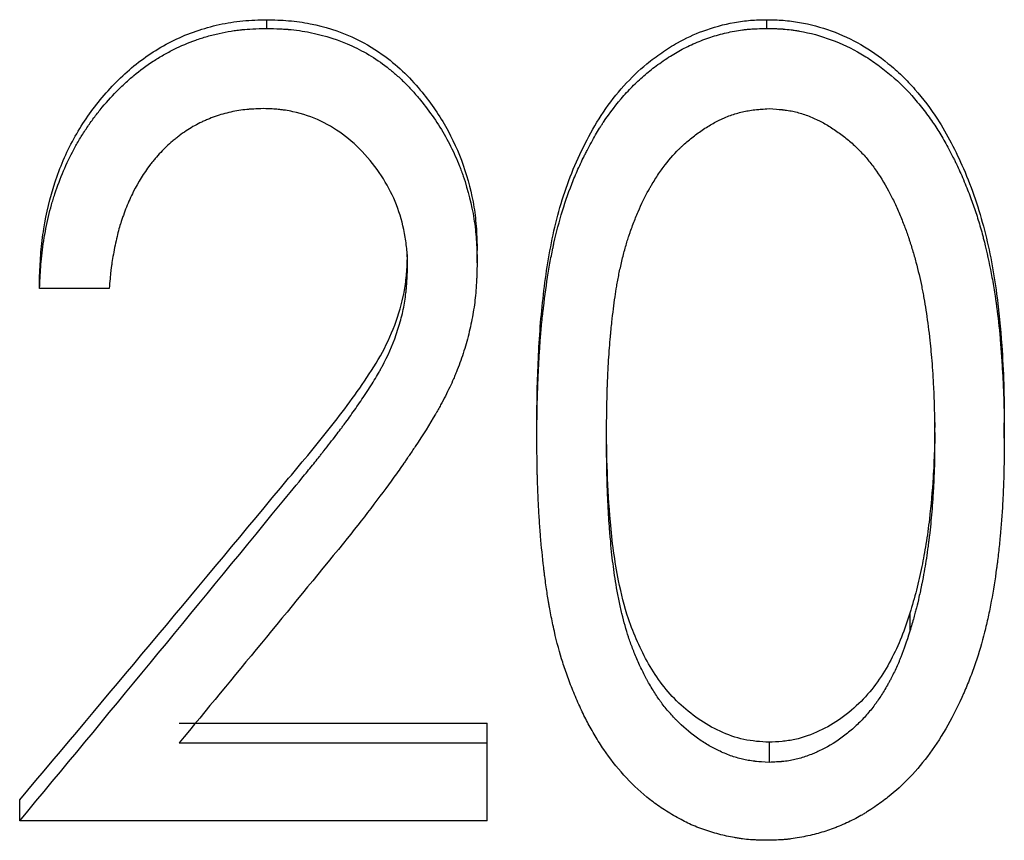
# Model space of a CAD drawing. Header units: millimetres. Extents: x 0 to 420, y 0 to 297.
# Tile 7 of 15: x 145.86 to 152.2, y 134.49 to 139.78. Entities that reach past the tile are written whole.
import ezdxf

# ---------------------------------------------------------------- set-up
doc = ezdxf.new("R2010")
doc.units = ezdxf.units.MM

msp = doc.modelspace()

# ---------------------------------------------------------------- linework, layer by layer
at = {"color": 7, "linetype": 'Continuous', "lineweight": 25}
for p, q in [((147.45, 139.7258), (147.45, 139.7819)), ((150.6732, 139.7258), (150.6732, 139.7819)), ((148.8062, 138.2159), (148.8062, 138.2955)), ((145.9857, 138.0492), (145.9857, 138.1314)), ((146.4344, 138.0492), (145.9857, 138.0492)), ((149.1908, 137.0863), (149.1908, 137.1836)), ((152.2036, 137.0863), (152.2036, 137.1836)), ((151.5946, 135.9578), (151.5946, 135.841)), ((146.8851, 135.2498), (148.8703, 135.2498)), ((148.8703, 135.1218), (148.8703, 135.2498)), ((146.8851, 135.1218), (148.8703, 135.1218)), ((148.8703, 134.6193), (148.8703, 135.1218)), ((150.6872, 135.126), (150.6872, 134.996)), ((145.8575, 134.6193), (145.8575, 134.7552)), ((148.8703, 134.6193), (145.8575, 134.6193))]:
    msp.add_line(p, q, dxfattribs=at)
for points, knots in [([(145.9857, 138.1314), (145.988, 138.1822), (145.9927, 138.2836), (146.0171, 138.4855), (146.0758, 138.7347), (146.1967, 139.0175), (146.3701, 139.2723), (146.5864, 139.4921), (146.8469, 139.6609), (147.0921, 139.745), (147.2956, 139.7781), (147.3985, 139.7806), (147.45, 139.7819)], [0, 0, 0, 0, 0.062579, 0.125147, 0.250162, 0.375855, 0.500134, 0.625111, 0.750013, 0.874889, 0.93743, 1, 1, 1, 1]), ([(147.45, 139.7819), (147.4971, 139.7807), (147.5912, 139.7784), (147.7775, 139.7512), (147.986, 139.6875), (148.1816, 139.5732), (148.3272, 139.4542), (148.4675, 139.3011), (148.6086, 139.1016), (148.7243, 138.8453), (148.7822, 138.6199), (148.8027, 138.4349), (148.805, 138.342), (148.8062, 138.2955)], [0, 0, 0, 0, 0.062559, 0.125092, 0.249972, 0.349781, 0.424889, 0.499982, 0.626558, 0.749906, 0.87489, 0.937437, 1, 1, 1, 1]), ([(149.1908, 137.1836), (149.1912, 137.2525), (149.192, 137.3902), (149.2, 137.5971), (149.2114, 137.804), (149.2391, 138.0792), (149.2912, 138.422), (149.3924, 138.7562), (149.5116, 139.008), (149.6167, 139.1911), (149.7462, 139.3564), (149.8755, 139.4822), (149.9949, 139.5706), (150.1133, 139.6459), (150.2686, 139.717), (150.4285, 139.7614), (150.5678, 139.7798), (150.6381, 139.7812), (150.6732, 139.7819)], [0, 0, 0, 0, 0.0625344, 0.1250675, 0.1876007, 0.2501308, 0.3751439, 0.5000663, 0.562578, 0.6250801, 0.6890172, 0.7500433, 0.7857184, 0.8216034, 0.8750371, 0.9374824, 0.9687369, 1, 1, 1, 1]), ([(150.6732, 139.7819), (150.7085, 139.7812), (150.7791, 139.7799), (150.9194, 139.7617), (151.0901, 139.7157), (151.2827, 139.6261), (151.4319, 139.522), (151.5459, 139.4221), (151.6556, 139.3046), (151.7648, 139.1611), (151.8642, 138.987), (151.9458, 138.8151), (152.0189, 138.6278), (152.0969, 138.3593), (152.1563, 138.0432), (152.1867, 137.7108), (152.2018, 137.4333), (152.203, 137.2669), (152.2036, 137.1836)], [0, 0, 0, 0, 0.031261, 0.062515, 0.124957, 0.187001, 0.249864, 0.285663, 0.32147, 0.392595, 0.445547, 0.499874, 0.562389, 0.624904, 0.749903, 0.849945, 0.924827, 1, 1, 1, 1]), ([(145.9857, 138.0492), (145.9872, 138.0835), (145.9888, 138.1136), (145.991, 138.1522), (145.9917, 138.164), (145.9928, 138.1801), (145.9932, 138.1852), (145.9937, 138.1924), (145.9939, 138.1948), (145.9942, 138.1993), (145.9943, 138.2005), (145.9966, 138.2289), (145.9992, 138.2544), (146.0053, 138.3056), (146.0086, 138.3303), (146.0213, 138.4117), (146.0315, 138.4639), (146.0493, 138.5393), (146.0557, 138.5639), (146.0658, 138.6001), (146.0693, 138.612), (146.0748, 138.6297), (146.0766, 138.6356), (146.0803, 138.6473), (146.082, 138.6524), (146.1181, 138.7619), (146.1588, 138.8575), (146.2178, 138.9676), (146.2302, 138.9895), (146.2568, 139.034), (146.2707, 139.0559), (146.2993, 139.0989), (146.3142, 139.1201), (146.3371, 139.1512), (146.3449, 139.1615), (146.3607, 139.1818), (146.3683, 139.1914), (146.4113, 139.244), (146.4465, 139.2835), (146.5008, 139.3387), (146.519, 139.3565), (146.5561, 139.3906), (146.574, 139.4064), (146.6332, 139.4556), (146.6745, 139.486), (146.7392, 139.5282), (146.7612, 139.5417), (146.7949, 139.561), (146.8063, 139.5673), (146.8293, 139.5796), (146.8414, 139.5859), (146.8971, 139.6138), (146.9436, 139.6334), (147.0164, 139.659), (147.0411, 139.6669), (147.0915, 139.6814), (147.1179, 139.6881), (147.169, 139.6996), (147.1945, 139.7046), (147.2326, 139.7107), (147.2453, 139.7125), (147.2643, 139.715), (147.2706, 139.7157), (147.2801, 139.7168), (147.2832, 139.7171), (147.2895, 139.7178), (147.2937, 139.7182), (147.3299, 139.7216), (147.3813, 139.7241), (147.45, 139.7258)], [0, 0, 0, 0, 0.03125, 0.03125, 0.046875, 0.046875, 0.054688, 0.054688, 0.058594, 0.058594, 0.0625, 0.0625, 0.09375, 0.09375, 0.125, 0.125, 0.1875, 0.1875, 0.21875, 0.21875, 0.234375, 0.234375, 0.242188, 0.242188, 0.25, 0.25, 0.375, 0.375, 0.40625, 0.40625, 0.4375, 0.4375, 0.46875, 0.46875, 0.484375, 0.484375, 0.5, 0.5, 0.5625, 0.5625, 0.59375, 0.59375, 0.625, 0.625, 0.6875, 0.6875, 0.71875, 0.71875, 0.734375, 0.734375, 0.75, 0.75, 0.8125, 0.8125, 0.84375, 0.84375, 0.875, 0.875, 0.90625, 0.90625, 0.921875, 0.921875, 0.929688, 0.929688, 0.933594, 0.933594, 0.9375, 0.9375, 1, 1, 1, 1]), ([(147.45, 139.7258), (147.4813, 139.725), (147.5087, 139.7241), (147.544, 139.7225), (147.5548, 139.7219), (147.5694, 139.721), (147.5741, 139.7207), (147.5807, 139.7202), (147.5828, 139.7201), (147.587, 139.7197), (147.5881, 139.7196), (147.6369, 139.7155), (147.6824, 139.709), (147.8271, 139.6795), (147.916, 139.6511), (148.0407, 139.5941), (148.0817, 139.572), (148.1624, 139.5219), (148.2024, 139.4936), (148.258, 139.4494), (148.276, 139.4342), (148.3023, 139.4108), (148.3109, 139.4028), (148.3279, 139.3867), (148.3354, 139.3794), (148.359, 139.3557), (148.3749, 139.3389), (148.3989, 139.3122), (148.4069, 139.3031), (148.4231, 139.2842), (148.4316, 139.2741), (148.5016, 139.189), (148.5558, 139.1101), (148.625, 138.9872), (148.6461, 138.9454), (148.6747, 138.8816), (148.6837, 138.8602), (148.6965, 138.8277), (148.7006, 138.8168), (148.7086, 138.7949), (148.7123, 138.7845), (148.7479, 138.6802), (148.7707, 138.5896), (148.7887, 138.4753), (148.7918, 138.4521), (148.7957, 138.4169), (148.7969, 138.4051), (148.7985, 138.3873), (148.799, 138.3813), (148.7997, 138.3724), (148.7999, 138.3694), (148.8003, 138.3634), (148.8006, 138.3593), (148.8028, 138.326), (148.8046, 138.2788), (148.8062, 138.2159)], [0, 0, 0, 0, 0.03125, 0.03125, 0.046875, 0.046875, 0.054688, 0.054688, 0.058594, 0.058594, 0.0625, 0.0625, 0.125, 0.125, 0.25, 0.25, 0.3125, 0.3125, 0.375, 0.375, 0.40625, 0.40625, 0.421875, 0.421875, 0.4375, 0.4375, 0.46875, 0.46875, 0.484375, 0.484375, 0.5, 0.5, 0.625, 0.625, 0.6875, 0.6875, 0.71875, 0.71875, 0.734375, 0.734375, 0.75, 0.75, 0.875, 0.875, 0.90625, 0.90625, 0.921875, 0.921875, 0.929688, 0.929688, 0.933594, 0.933594, 0.9375, 0.9375, 1, 1, 1, 1]), ([(149.1908, 137.0863), (149.1911, 137.1329), (149.1914, 137.1737), (149.192, 137.2262), (149.1922, 137.2423), (149.1925, 137.2642), (149.1926, 137.2711), (149.1928, 137.2809), (149.1929, 137.2841), (149.193, 137.2903), (149.193, 137.2922), (149.1938, 137.3285), (149.1947, 137.3621), (149.1966, 137.4146), (149.1973, 137.4325), (149.1984, 137.4598), (149.1988, 137.469), (149.1996, 137.4875), (149.2, 137.4962), (149.2025, 137.5472), (149.2045, 137.5851), (149.2076, 137.6376), (149.2086, 137.6544), (149.2102, 137.6785), (149.2108, 137.6864), (149.2118, 137.7017), (149.2123, 137.7082), (149.2154, 137.7497), (149.2183, 137.7838), (149.2234, 137.8362), (149.2253, 137.8539), (149.2281, 137.8808), (149.2291, 137.8898), (149.2312, 137.9079), (149.2322, 137.9164), (149.2426, 138.0049), (149.2528, 138.0789), (149.2698, 138.1831), (149.2757, 138.2166), (149.2849, 138.2652), (149.288, 138.2811), (149.2928, 138.3046), (149.2945, 138.3123), (149.2969, 138.3238), (149.2977, 138.3276), (149.2994, 138.3352), (149.3001, 138.3383), (149.3326, 138.485), (149.374, 138.6198), (149.4381, 138.7781), (149.4519, 138.8099), (149.4741, 138.8579), (149.4818, 138.874), (149.4936, 138.8981), (149.4976, 138.9062), (149.5037, 138.9183), (149.5057, 138.9223), (149.5099, 138.9304), (149.5117, 138.9339), (149.533, 138.975), (149.5513, 139.0086), (149.5778, 139.0543), (149.5865, 139.0688), (149.5993, 139.0894), (149.6035, 139.0961), (149.6097, 139.1058), (149.6118, 139.109), (149.6159, 139.1153), (149.6175, 139.1176), (149.6614, 139.1832), (149.7054, 139.2403), (149.7753, 139.3192), (149.7992, 139.3444), (149.8361, 139.3804), (149.8486, 139.3921), (149.8739, 139.415), (149.8872, 139.4266), (149.9244, 139.4578), (149.952, 139.479), (150.0129, 139.5224), (150.0443, 139.5431), (150.0875, 139.5692), (150.1016, 139.5773), (150.132, 139.5938), (150.1475, 139.6018), (150.1947, 139.6247), (150.2275, 139.6388), (150.2943, 139.6642), (150.3279, 139.6752), (150.3786, 139.6894), (150.3955, 139.6937), (150.4295, 139.7015), (150.4457, 139.7048), (150.4815, 139.7113), (150.4992, 139.7141), (150.5252, 139.7175), (150.5339, 139.7185), (150.5467, 139.7198), (150.551, 139.7203), (150.5574, 139.7208), (150.5595, 139.721), (150.5637, 139.7214), (150.5665, 139.7216), (150.5912, 139.7235), (150.6263, 139.7249), (150.6732, 139.7258)], [0, 0, 0, 0, 0.03125, 0.03125, 0.046875, 0.046875, 0.054688, 0.054688, 0.058594, 0.058594, 0.0625, 0.0625, 0.09375, 0.09375, 0.109375, 0.109375, 0.117188, 0.117188, 0.125, 0.125, 0.15625, 0.15625, 0.171875, 0.171875, 0.179688, 0.179688, 0.1875, 0.1875, 0.21875, 0.21875, 0.234375, 0.234375, 0.242188, 0.242188, 0.25, 0.25, 0.3125, 0.3125, 0.34375, 0.34375, 0.359375, 0.359375, 0.367188, 0.367188, 0.371094, 0.371094, 0.375, 0.375, 0.5, 0.5, 0.53125, 0.53125, 0.546875, 0.546875, 0.554688, 0.554688, 0.558594, 0.558594, 0.5625, 0.5625, 0.59375, 0.59375, 0.609375, 0.609375, 0.617188, 0.617188, 0.621094, 0.621094, 0.625, 0.625, 0.6875, 0.6875, 0.71875, 0.71875, 0.734375, 0.734375, 0.75, 0.75, 0.78125, 0.78125, 0.8125, 0.8125, 0.828125, 0.828125, 0.84375, 0.84375, 0.875, 0.875, 0.90625, 0.90625, 0.921875, 0.921875, 0.9375, 0.9375, 0.953125, 0.953125, 0.960938, 0.960938, 0.964844, 0.964844, 0.966797, 0.966797, 0.96875, 0.96875, 1, 1, 1, 1]), ([(150.6732, 139.7258), (150.6967, 139.7254), (150.7172, 139.7248), (150.7437, 139.7238), (150.7518, 139.7235), (150.7628, 139.7229), (150.7663, 139.7227), (150.7713, 139.7224), (150.7729, 139.7223), (150.776, 139.722), (150.7769, 139.722), (150.7957, 139.7206), (150.8128, 139.7188), (150.839, 139.7155), (150.8479, 139.7142), (150.8658, 139.7115), (150.8756, 139.7099), (150.952, 139.6965), (151.0202, 139.6778), (151.1565, 139.6275), (151.2194, 139.5976), (151.3085, 139.5452), (151.3379, 139.5263), (151.3817, 139.4956), (151.3962, 139.4851), (151.4251, 139.4632), (151.4399, 139.4515), (151.5092, 139.3948), (151.5603, 139.3458), (151.6189, 139.2797), (151.6307, 139.2658), (151.655, 139.2365), (151.6667, 139.222), (151.7006, 139.1787), (151.7216, 139.1504), (151.7601, 139.0946), (151.777, 139.0681), (151.8113, 139.011), (151.8287, 138.9803), (151.8551, 138.931), (151.8639, 138.914), (151.8773, 138.8878), (151.8805, 138.8813), (151.888, 138.8662), (151.8917, 138.8585), (151.9103, 138.8196), (151.9251, 138.7864), (151.9549, 138.7161), (151.9687, 138.682), (151.9877, 138.6323), (151.9937, 138.616), (152.0052, 138.5839), (152.0105, 138.5686), (152.0267, 138.5203), (152.037, 138.4872), (152.0518, 138.4361), (152.0567, 138.4189), (152.0637, 138.3927), (152.0661, 138.3839), (152.0707, 138.3662), (152.0732, 138.3564), (152.0915, 138.2833), (152.1062, 138.216), (152.126, 138.1117), (152.1322, 138.0764), (152.1409, 138.0225), (152.1437, 138.0044), (152.1477, 137.9771), (152.149, 137.9679), (152.151, 137.9541), (152.1516, 137.9495), (152.1529, 137.9403), (152.1536, 137.935), (152.1628, 137.8673), (152.1703, 137.7994), (152.1798, 137.6915), (152.1827, 137.6545), (152.188, 137.5784), (152.1904, 137.5386), (152.1945, 137.4653), (152.1963, 137.4304), (152.1984, 137.3808), (152.199, 137.3648), (152.2001, 137.3336), (152.2004, 137.3228), (152.2022, 137.2538), (152.2031, 137.1796), (152.2036, 137.0863)], [0, 0, 0, 0, 0.015625, 0.015625, 0.023438, 0.023438, 0.027344, 0.027344, 0.029297, 0.029297, 0.03125, 0.03125, 0.046875, 0.046875, 0.054688, 0.054688, 0.0625, 0.0625, 0.125, 0.125, 0.1875, 0.1875, 0.21875, 0.21875, 0.234375, 0.234375, 0.25, 0.25, 0.3125, 0.3125, 0.328125, 0.328125, 0.34375, 0.34375, 0.375, 0.375, 0.40625, 0.40625, 0.4375, 0.4375, 0.453125, 0.453125, 0.460938, 0.460938, 0.46875, 0.46875, 0.5, 0.5, 0.53125, 0.53125, 0.546875, 0.546875, 0.5625, 0.5625, 0.59375, 0.59375, 0.609375, 0.609375, 0.617188, 0.617188, 0.625, 0.625, 0.6875, 0.6875, 0.71875, 0.71875, 0.734375, 0.734375, 0.742188, 0.742188, 0.746094, 0.746094, 0.75, 0.75, 0.8125, 0.8125, 0.84375, 0.84375, 0.875, 0.875, 0.90625, 0.90625, 0.921875, 0.921875, 0.9375, 0.9375, 1, 1, 1, 1]), ([(147.428, 139.2087), (147.4045, 139.2079), (147.384, 139.2071), (147.3576, 139.2057), (147.3495, 139.2052), (147.3385, 139.2045), (147.335, 139.2042), (147.33, 139.2038), (147.3284, 139.2037), (147.3253, 139.2034), (147.3245, 139.2033), (147.2873, 139.1997), (147.2514, 139.194), (147.1841, 139.1791), (147.1507, 139.1695), (147.1008, 139.1519), (147.0843, 139.1456), (147.0595, 139.1352), (147.0512, 139.1316), (147.0348, 139.1241), (147.0258, 139.1199), (146.9886, 139.1018), (146.959, 139.0848), (146.915, 139.0554), (146.9004, 139.045), (146.8786, 139.0284), (146.8713, 139.0228), (146.8568, 139.0111), (146.8489, 139.0046), (146.8159, 138.9763), (146.7905, 138.9522), (146.7541, 138.9137), (146.7422, 138.9005), (146.7248, 138.88), (146.7191, 138.8731), (146.7078, 138.8591), (146.7017, 138.8513), (146.6568, 138.7928), (146.6211, 138.7353), (146.5737, 138.6408), (146.559, 138.6079), (146.5384, 138.5565), (146.5318, 138.539), (146.5223, 138.5123), (146.5192, 138.5033), (146.5146, 138.4897), (146.5131, 138.4851), (146.5109, 138.4782), (146.5101, 138.4759), (146.5087, 138.4713), (146.5078, 138.4685), (146.4984, 138.4387), (146.4899, 138.4067), (146.4734, 138.3347), (146.4651, 138.2926), (146.4556, 138.2379), (146.4528, 138.2207), (146.4492, 138.1962), (146.4481, 138.1882), (146.4461, 138.1728), (146.4455, 138.1676), (146.4417, 138.1334), (146.4382, 138.0962), (146.4344, 138.0492)], [0, 0, 0, 0, 0.03125, 0.03125, 0.046875, 0.046875, 0.054688, 0.054688, 0.058594, 0.058594, 0.0625, 0.0625, 0.125, 0.125, 0.1875, 0.1875, 0.21875, 0.21875, 0.234375, 0.234375, 0.25, 0.25, 0.3125, 0.3125, 0.34375, 0.34375, 0.359375, 0.359375, 0.375, 0.375, 0.4375, 0.4375, 0.46875, 0.46875, 0.484375, 0.484375, 0.5, 0.5, 0.625, 0.625, 0.6875, 0.6875, 0.71875, 0.71875, 0.734375, 0.734375, 0.742188, 0.742188, 0.746094, 0.746094, 0.75, 0.75, 0.8125, 0.8125, 0.875, 0.875, 0.90625, 0.90625, 0.921875, 0.921875, 0.9375, 0.9375, 1, 1, 1, 1]), ([(148.3575, 138.1898), (148.357, 138.2111), (148.3566, 138.2297), (148.3557, 138.2536), (148.3554, 138.261), (148.3549, 138.2709), (148.3547, 138.2741), (148.3543, 138.2801), (148.3542, 138.2818), (148.3518, 138.3158), (148.3478, 138.3479), (148.3309, 138.4465), (148.315, 138.5082), (148.2526, 138.6826), (148.1872, 138.7924), (148.0111, 138.9965), (147.9108, 139.0746), (147.7428, 139.155), (147.6831, 139.1751), (147.6015, 139.1924), (147.5855, 139.1954), (147.5619, 139.1991), (147.5541, 139.2002), (147.5425, 139.2016), (147.5387, 139.2021), (147.5329, 139.2027), (147.531, 139.2029), (147.5272, 139.2033), (147.5247, 139.2036), (147.5024, 139.2057), (147.4705, 139.2074), (147.428, 139.2087)], [0, 0, 0, 0, 0.03125, 0.03125, 0.046875, 0.046875, 0.054688, 0.054688, 0.0625, 0.0625, 0.125, 0.125, 0.25, 0.25, 0.5, 0.5, 0.75, 0.75, 0.875, 0.875, 0.90625, 0.90625, 0.921875, 0.921875, 0.929688, 0.929688, 0.933594, 0.933594, 0.9375, 0.9375, 1, 1, 1, 1]), ([(149.6395, 137.0883), (149.6402, 137.2234), (149.642, 137.3321), (149.645, 137.4155), (149.6451, 137.418), (149.6453, 137.4218), (149.6453, 137.4237), (149.6455, 137.4294), (149.6457, 137.4332), (149.6461, 137.4445), (149.6464, 137.452), (149.6474, 137.4743), (149.648, 137.489), (149.6501, 137.5323), (149.6516, 137.5604), (149.6566, 137.6418), (149.6605, 137.6927), (149.6652, 137.7431), (149.6657, 137.7482), (149.6664, 137.7562), (149.6668, 137.7602), (149.668, 137.7721), (149.6687, 137.7799), (149.6711, 137.8032), (149.6727, 137.8184), (149.6775, 137.8629), (149.6808, 137.8913), (149.6909, 137.9725), (149.6979, 138.0213), (149.7063, 138.0701), (149.7075, 138.0775), (149.7099, 138.0905), (149.7111, 138.097), (149.7148, 138.1166), (149.7174, 138.1299), (149.7256, 138.17), (149.7317, 138.1972), (149.7416, 138.239), (149.7454, 138.2544), (149.7526, 138.2824), (149.7562, 138.296), (149.7672, 138.3355), (149.7747, 138.3601), (149.7832, 138.3858), (149.7846, 138.3901), (149.787, 138.3972), (149.7882, 138.4008), (149.7919, 138.4114), (149.7943, 138.4184), (149.8017, 138.4392), (149.8067, 138.4529), (149.8219, 138.4933), (149.8324, 138.5193), (149.8647, 138.5945), (149.8875, 138.641), (149.913, 138.6865), (149.9152, 138.6906), (149.919, 138.6972), (149.9209, 138.7005), (149.9266, 138.7104), (149.9304, 138.7168), (149.9419, 138.7361), (149.9497, 138.7486), (149.9731, 138.7852), (149.989, 138.8083), (150.0375, 138.8741), (150.071, 138.9129), (150.11, 138.951), (150.1153, 138.9562), (150.1252, 138.9654), (150.1301, 138.97), (150.1452, 138.9837), (150.1554, 138.9926), (150.1868, 139.0189), (150.2084, 139.0359), (150.2534, 139.0684), (150.2775, 139.0844), (150.3242, 139.1125), (150.3476, 139.1252), (150.3768, 139.1392), (150.3838, 139.1425), (150.3966, 139.1482), (150.403, 139.151), (150.4222, 139.159), (150.4351, 139.1639), (150.4736, 139.1773), (150.4993, 139.1846), (150.5379, 139.193), (150.55, 139.1952), (150.5769, 139.1993), (150.591, 139.2011), (150.6076, 139.2028), (150.608, 139.2028), (150.6104, 139.203), (150.6117, 139.2032), (150.6155, 139.2035), (150.6182, 139.2037), (150.6267, 139.2045), (150.6329, 139.205), (150.6533, 139.2065), (150.6691, 139.2075), (150.6872, 139.2087)], [0, 0, 0, 0, 0.125, 0.125, 0.126953, 0.126953, 0.128906, 0.128906, 0.132812, 0.132812, 0.140625, 0.140625, 0.15625, 0.15625, 0.1875, 0.1875, 0.25, 0.25, 0.253906, 0.253906, 0.257812, 0.257812, 0.265625, 0.265625, 0.28125, 0.28125, 0.3125, 0.3125, 0.375, 0.375, 0.382812, 0.382812, 0.390625, 0.390625, 0.40625, 0.40625, 0.4375, 0.4375, 0.453125, 0.453125, 0.46875, 0.46875, 0.5, 0.5, 0.503906, 0.503906, 0.507812, 0.507812, 0.515625, 0.515625, 0.53125, 0.53125, 0.5625, 0.5625, 0.625, 0.625, 0.628906, 0.628906, 0.632812, 0.632812, 0.640625, 0.640625, 0.65625, 0.65625, 0.6875, 0.6875, 0.75, 0.75, 0.757812, 0.757812, 0.765625, 0.765625, 0.78125, 0.78125, 0.8125, 0.8125, 0.84375, 0.84375, 0.875, 0.875, 0.882812, 0.882812, 0.890625, 0.890625, 0.90625, 0.90625, 0.9375, 0.9375, 0.953125, 0.953125, 0.96875, 0.96875, 0.970703, 0.970703, 0.972656, 0.972656, 0.976562, 0.976562, 0.984375, 0.984375, 1, 1, 1, 1]), ([(150.6872, 139.2087), (150.7235, 139.2064), (150.7506, 139.2043), (150.7697, 139.2024), (150.7722, 139.2021), (150.7759, 139.2017), (150.7777, 139.2015), (150.7831, 139.2008), (150.7867, 139.2004), (150.7972, 139.199), (150.8041, 139.198), (150.8242, 139.1949), (150.837, 139.1924), (150.8613, 139.187), (150.8747, 139.1835), (150.9003, 139.176), (150.9131, 139.1719), (150.9514, 139.1581), (150.977, 139.1472), (151.0089, 139.1315), (151.0142, 139.1288), (151.0258, 139.1227), (151.0317, 139.1196), (151.0491, 139.11), (151.0607, 139.1033), (151.0956, 139.082), (151.1188, 139.0665), (151.1652, 139.0328), (151.1859, 139.0164), (151.2274, 138.981), (151.2473, 138.9626), (151.2759, 138.9338), (151.2841, 138.9252), (151.3016, 138.9061), (151.3102, 138.8964), (151.3356, 138.8663), (151.352, 138.8453), (151.3999, 138.7791), (151.4298, 138.731), (151.4595, 138.6756), (151.4606, 138.6734), (151.4636, 138.6678), (151.465, 138.665), (151.4694, 138.6566), (151.4723, 138.6509), (151.4811, 138.6335), (151.4869, 138.6215), (151.5045, 138.5845), (151.5162, 138.5584), (151.5396, 138.5033), (151.5498, 138.478), (151.5693, 138.427), (151.5782, 138.4021), (151.5883, 138.3718), (151.5907, 138.3645), (151.595, 138.3513), (151.5972, 138.3446), (151.6035, 138.3247), (151.6076, 138.3115), (151.6195, 138.2718), (151.6271, 138.2454), (151.6483, 138.1665), (151.6607, 138.114), (151.6726, 138.0554), (151.6736, 138.0499), (151.676, 138.0378), (151.6772, 138.0317), (151.6807, 138.0132), (151.683, 138.0007), (151.6897, 137.9626), (151.6941, 137.9365), (151.7065, 137.8558), (151.7142, 137.7989), (151.7216, 137.7352), (151.7218, 137.7328), (151.7225, 137.7266), (151.7229, 137.7235), (151.7239, 137.7142), (151.7246, 137.708), (151.7266, 137.6891), (151.7279, 137.6763), (151.7317, 137.6376), (151.734, 137.6111), (151.7406, 137.5298), (151.7442, 137.4731), (151.7474, 137.4101), (151.7475, 137.4082), (151.7478, 137.4026), (151.7479, 137.3997), (151.7483, 137.3911), (151.7486, 137.3853), (151.7494, 137.3677), (151.7498, 137.3556), (151.7512, 137.3185), (151.7519, 137.2926), (151.7538, 137.2112), (151.7546, 137.1521), (151.7549, 137.0883)], [0, 0, 0, 0, 0.03125, 0.03125, 0.033203, 0.033203, 0.035156, 0.035156, 0.039062, 0.039062, 0.046875, 0.046875, 0.0625, 0.0625, 0.078125, 0.078125, 0.09375, 0.09375, 0.125, 0.125, 0.132812, 0.132812, 0.140625, 0.140625, 0.15625, 0.15625, 0.1875, 0.1875, 0.21875, 0.21875, 0.25, 0.25, 0.265625, 0.265625, 0.28125, 0.28125, 0.3125, 0.3125, 0.375, 0.375, 0.378906, 0.378906, 0.382812, 0.382812, 0.390625, 0.390625, 0.40625, 0.40625, 0.4375, 0.4375, 0.46875, 0.46875, 0.5, 0.5, 0.507812, 0.507812, 0.515625, 0.515625, 0.53125, 0.53125, 0.5625, 0.5625, 0.625, 0.625, 0.632812, 0.632812, 0.640625, 0.640625, 0.65625, 0.65625, 0.6875, 0.6875, 0.75, 0.75, 0.753906, 0.753906, 0.757812, 0.757812, 0.765625, 0.765625, 0.78125, 0.78125, 0.8125, 0.8125, 0.875, 0.875, 0.878906, 0.878906, 0.882812, 0.882812, 0.890625, 0.890625, 0.90625, 0.90625, 0.9375, 0.9375, 1, 1, 1, 1]), ([(147.5381, 136.7637), (147.6321, 136.8757), (147.7731, 137.0436), (147.9539, 137.2737), (148.0813, 137.4523), (148.2, 137.6372), (148.2895, 137.838), (148.3374, 138.015), (148.3533, 138.1603), (148.3561, 138.2333), (148.3575, 138.2698)], [0, 0, 0, 0, 0.250086, 0.375131, 0.500171, 0.625172, 0.750099, 0.874976, 0.937479, 1, 1, 1, 1]), ([(147.5381, 136.6597), (147.5956, 136.7286), (147.6476, 136.7917), (147.7175, 136.8776), (147.7394, 136.9047), (147.7703, 136.9433), (147.7803, 136.9557), (147.7947, 136.9739), (147.7994, 136.9799), (147.8064, 136.9887), (147.8087, 136.9916), (147.8121, 136.9959), (147.8132, 136.9974), (147.8155, 137.0002), (147.8159, 137.0008), (147.8464, 137.0396), (147.872, 137.0726), (147.9057, 137.1165), (147.9162, 137.1303), (147.9307, 137.1495), (147.9353, 137.1557), (147.942, 137.1647), (147.9442, 137.1676), (147.9484, 137.1733), (147.95, 137.1754), (147.973, 137.2066), (147.9938, 137.2355), (148.0256, 137.2809), (148.0363, 137.2963), (148.0579, 137.3279), (148.0685, 137.3434), (148.1027, 137.3944), (148.1237, 137.4272), (148.1526, 137.4746), (148.1617, 137.4901), (148.1748, 137.5128), (148.179, 137.5204), (148.1873, 137.5352), (148.1909, 137.542), (148.2291, 137.6133), (148.2586, 137.6805), (148.297, 137.7894), (148.308, 137.8254), (148.3264, 137.8971), (148.334, 137.9334), (148.3423, 137.9854), (148.3447, 138.0032), (148.3478, 138.0309), (148.3488, 138.0402), (148.3501, 138.0545), (148.3505, 138.0592), (148.3511, 138.0664), (148.3513, 138.0689), (148.3516, 138.0737), (148.3519, 138.077), (148.3537, 138.1032), (148.3556, 138.1403), (148.3575, 138.1898)], [0, 0, 0, 0, 0.125, 0.125, 0.1875, 0.1875, 0.21875, 0.21875, 0.234375, 0.234375, 0.242188, 0.242188, 0.246094, 0.246094, 0.25, 0.25, 0.3125, 0.3125, 0.34375, 0.34375, 0.359375, 0.359375, 0.367188, 0.367188, 0.375, 0.375, 0.4375, 0.4375, 0.46875, 0.46875, 0.5, 0.5, 0.5625, 0.5625, 0.59375, 0.59375, 0.609375, 0.609375, 0.625, 0.625, 0.75, 0.75, 0.8125, 0.8125, 0.875, 0.875, 0.90625, 0.90625, 0.921875, 0.921875, 0.929688, 0.929688, 0.933594, 0.933594, 0.9375, 0.9375, 1, 1, 1, 1]), ([(148.8062, 138.2159), (148.8053, 138.1873), (148.8045, 138.1624), (148.8033, 138.1303), (148.8029, 138.1205), (148.8023, 138.1071), (148.8021, 138.1029), (148.8018, 138.0969), (148.8017, 138.0949), (148.8015, 138.0912), (148.8015, 138.0904), (148.8001, 138.0646), (148.7985, 138.0424), (148.7947, 137.9998), (148.7927, 137.9803), (148.7847, 137.9185), (148.7779, 137.877), (148.7651, 137.8142), (148.7604, 137.7932), (148.7503, 137.7511), (148.7447, 137.7293), (148.7276, 137.6674), (148.7147, 137.6267), (148.6934, 137.5664), (148.686, 137.5464), (148.6742, 137.5167), (148.6703, 137.5068), (148.6621, 137.4871), (148.6576, 137.4764), (148.6382, 137.4317), (148.6207, 137.3949), (148.5915, 137.338), (148.5813, 137.3188), (148.5653, 137.2895), (148.5598, 137.2797), (148.5514, 137.2649), (148.5486, 137.2599), (148.5443, 137.2524), (148.5429, 137.2499), (148.54, 137.2449), (148.5383, 137.2419), (148.5002, 137.1764), (148.4565, 137.1067), (148.3936, 137.0118), (148.3806, 136.9925), (148.3639, 136.9678), (148.3605, 136.9628), (148.3537, 136.9529), (148.3512, 136.9493), (148.3438, 136.9385), (148.3388, 136.9312), (148.3133, 136.8946), (148.2919, 136.8643), (148.179, 136.7077), (148.0708, 136.5664), (147.9448, 136.4091)], [0, 0, 0, 0, 0.03125, 0.03125, 0.046875, 0.046875, 0.054688, 0.054688, 0.058594, 0.058594, 0.0625, 0.0625, 0.09375, 0.09375, 0.125, 0.125, 0.1875, 0.1875, 0.21875, 0.21875, 0.25, 0.25, 0.3125, 0.3125, 0.34375, 0.34375, 0.359375, 0.359375, 0.375, 0.375, 0.4375, 0.4375, 0.46875, 0.46875, 0.484375, 0.484375, 0.492188, 0.492188, 0.496094, 0.496094, 0.5, 0.5, 0.625, 0.625, 0.65625, 0.65625, 0.664062, 0.664062, 0.671875, 0.671875, 0.6875, 0.6875, 0.75, 0.75, 1, 1, 1, 1]), ([(150.6872, 135.126), (150.66, 135.1275), (150.6057, 135.1306), (150.4978, 135.1462), (150.318, 135.2102), (150.1386, 135.3361), (149.996, 135.4955), (149.9086, 135.6297), (149.8373, 135.7724), (149.7673, 135.95), (149.7191, 136.1465), (149.6835, 136.3559), (149.659, 136.589), (149.6423, 136.8653), (149.6404, 137.0788), (149.6395, 137.1856)], [0, 0, 0, 0, 0.031279, 0.06254, 0.12498, 0.249516, 0.312021, 0.374541, 0.43707, 0.499605, 0.599132, 0.674854, 0.749772, 0.874882, 1, 1, 1, 1]), ([(151.7549, 137.1856), (151.7547, 137.1253), (151.7542, 137.0076), (151.7437, 136.8003), (151.7265, 136.5994), (151.7006, 136.4078), (151.6719, 136.2553), (151.6394, 136.1062), (151.6096, 136.0072), (151.5946, 135.9578)], [0, 0, 0, 0, 0.144927, 0.283186, 0.499994, 0.631183, 0.749999, 0.875, 1, 1, 1, 1]), ([(150.6732, 134.4941), (150.6498, 134.4945), (150.6294, 134.4951), (150.6031, 134.4961), (150.5951, 134.4964), (150.5842, 134.497), (150.5807, 134.4972), (150.5758, 134.4975), (150.5742, 134.4976), (150.5711, 134.4978), (150.5702, 134.4979), (150.5513, 134.4993), (150.5342, 134.501), (150.5081, 134.5043), (150.4993, 134.5055), (150.4817, 134.5082), (150.4722, 134.5098), (150.4305, 134.5171), (150.397, 134.5245), (150.3294, 134.5425), (150.2965, 134.5527), (150.2259, 134.5777), (150.1926, 134.5914), (150.15, 134.6116), (150.1353, 134.6191), (150.1045, 134.6354), (150.0878, 134.6448), (150.0401, 134.6725), (150.0099, 134.6916), (149.967, 134.7212), (149.953, 134.7312), (149.9259, 134.7515), (149.9133, 134.7614), (149.847, 134.8156), (149.7972, 134.8631), (149.7042, 134.9665), (149.6611, 135.0226), (149.6026, 135.1083), (149.584, 135.1374), (149.5573, 135.1819), (149.5486, 135.1969), (149.5316, 135.2272), (149.5244, 135.2404), (149.5019, 135.2834), (149.487, 135.3136), (149.465, 135.3615), (149.4576, 135.3778), (149.4431, 135.4114), (149.4356, 135.4292), (149.4148, 135.48), (149.4019, 135.5132), (149.378, 135.5782), (149.3668, 135.611), (149.338, 135.7011), (149.3199, 135.769), (149.2953, 135.878), (149.2879, 135.9131), (149.2779, 135.9642), (149.2747, 135.9809), (149.2702, 136.0055), (149.2688, 136.0136), (149.266, 136.0298), (149.2645, 136.0385), (149.2585, 136.0746), (149.2538, 136.1062), (149.2467, 136.1577), (149.2443, 136.1756), (149.2407, 136.2035), (149.2395, 136.2129), (149.2378, 136.2274), (149.2372, 136.2322), (149.236, 136.242), (149.2353, 136.2479), (149.227, 136.3179), (149.2203, 136.3854), (149.2117, 136.4894), (149.2091, 136.5245), (149.2044, 136.5956), (149.2023, 136.6326), (149.1988, 136.7032), (149.1973, 136.7383), (149.1955, 136.7905), (149.1949, 136.8079), (149.1942, 136.8338), (149.194, 136.8425), (149.1936, 136.8554), (149.1935, 136.8597), (149.1934, 136.8662), (149.1933, 136.8683), (149.1933, 136.8726), (149.1932, 136.8754), (149.1922, 136.9234), (149.1914, 136.9931), (149.1908, 137.0863)], [0, 0, 0, 0, 0.015625, 0.015625, 0.023438, 0.023438, 0.027344, 0.027344, 0.029297, 0.029297, 0.03125, 0.03125, 0.046875, 0.046875, 0.054688, 0.054688, 0.0625, 0.0625, 0.09375, 0.09375, 0.125, 0.125, 0.15625, 0.15625, 0.171875, 0.171875, 0.1875, 0.1875, 0.21875, 0.21875, 0.234375, 0.234375, 0.25, 0.25, 0.3125, 0.3125, 0.375, 0.375, 0.40625, 0.40625, 0.421875, 0.421875, 0.4375, 0.4375, 0.46875, 0.46875, 0.484375, 0.484375, 0.5, 0.5, 0.53125, 0.53125, 0.5625, 0.5625, 0.625, 0.625, 0.65625, 0.65625, 0.671875, 0.671875, 0.679688, 0.679688, 0.6875, 0.6875, 0.71875, 0.71875, 0.734375, 0.734375, 0.742188, 0.742188, 0.746094, 0.746094, 0.75, 0.75, 0.8125, 0.8125, 0.84375, 0.84375, 0.875, 0.875, 0.90625, 0.90625, 0.921875, 0.921875, 0.929688, 0.929688, 0.933594, 0.933594, 0.935547, 0.935547, 0.9375, 0.9375, 1, 1, 1, 1]), ([(150.6872, 134.996), (150.6508, 134.9981), (150.6237, 135.0001), (150.6046, 135.002), (150.6021, 135.0023), (150.5984, 135.0026), (150.5966, 135.0028), (150.5912, 135.0035), (150.5876, 135.0039), (150.5771, 135.0052), (150.5702, 135.0062), (150.55, 135.0093), (150.5372, 135.0117), (150.5008, 135.0197), (150.4749, 135.0271), (150.4237, 135.0448), (150.3977, 135.0553), (150.3648, 135.0706), (150.3595, 135.0731), (150.3478, 135.0789), (150.3419, 135.0818), (150.3244, 135.0909), (150.3129, 135.0972), (150.2785, 135.117), (150.256, 135.1314), (150.1897, 135.1776), (150.1472, 135.2129), (150.1012, 135.2575), (150.0969, 135.2617), (150.0876, 135.2711), (150.083, 135.2759), (150.0693, 135.2903), (150.0602, 135.3001), (150.0335, 135.3304), (150.0162, 135.3516), (149.9951, 135.3793), (149.9922, 135.3833), (149.9851, 135.3931), (149.9815, 135.3981), (149.9707, 135.4135), (149.9634, 135.4243), (149.9414, 135.4582), (149.9265, 135.4827), (149.9094, 135.5125), (149.9083, 135.5144), (149.9053, 135.5197), (149.9038, 135.5224), (149.8993, 135.5306), (149.8963, 135.5361), (149.8874, 135.5529), (149.8814, 135.5646), (149.8634, 135.6007), (149.8514, 135.6264), (149.8275, 135.681), (149.8172, 135.7058), (149.7979, 135.756), (149.7892, 135.7805), (149.7659, 135.852), (149.7519, 135.9018), (149.7328, 135.9813), (149.7268, 136.0086), (149.7154, 136.0644), (149.71, 136.0933), (149.7002, 136.1485), (149.6958, 136.1752), (149.688, 136.227), (149.6847, 136.2514), (149.6755, 136.325), (149.6698, 136.3795), (149.6642, 136.443), (149.664, 136.4455), (149.6634, 136.4517), (149.6632, 136.4548), (149.6624, 136.4641), (149.6619, 136.4704), (149.6603, 136.4894), (149.6593, 136.5022), (149.6565, 136.5409), (149.6547, 136.5673), (149.6499, 136.6483), (149.6472, 136.7046), (149.645, 136.765), (149.6449, 136.7657), (149.6448, 136.7683), (149.6448, 136.7695), (149.6447, 136.7734), (149.6446, 136.776), (149.6443, 136.784), (149.6441, 136.7893), (149.6436, 136.8058), (149.6433, 136.8172), (149.6424, 136.8527), (149.6419, 136.8781), (149.6405, 136.9594), (149.6399, 137.0204), (149.6395, 137.0883)], [0, 0, 0, 0, 0.03125, 0.03125, 0.033203, 0.033203, 0.035156, 0.035156, 0.039062, 0.039062, 0.046875, 0.046875, 0.0625, 0.0625, 0.09375, 0.09375, 0.125, 0.125, 0.132812, 0.132812, 0.140625, 0.140625, 0.15625, 0.15625, 0.1875, 0.1875, 0.25, 0.25, 0.257812, 0.257812, 0.265625, 0.265625, 0.28125, 0.28125, 0.3125, 0.3125, 0.320312, 0.320312, 0.328125, 0.328125, 0.34375, 0.34375, 0.375, 0.375, 0.378906, 0.378906, 0.382812, 0.382812, 0.390625, 0.390625, 0.40625, 0.40625, 0.4375, 0.4375, 0.46875, 0.46875, 0.5, 0.5, 0.5625, 0.5625, 0.59375, 0.59375, 0.625, 0.625, 0.65625, 0.65625, 0.6875, 0.6875, 0.75, 0.75, 0.753906, 0.753906, 0.757812, 0.757812, 0.765625, 0.765625, 0.78125, 0.78125, 0.8125, 0.8125, 0.875, 0.875, 0.876953, 0.876953, 0.878906, 0.878906, 0.882812, 0.882812, 0.890625, 0.890625, 0.90625, 0.90625, 0.9375, 0.9375, 1, 1, 1, 1]), ([(152.2036, 137.0863), (152.2033, 137.0394), (152.2029, 136.9985), (152.2022, 136.9458), (152.202, 136.9297), (152.2016, 136.9077), (152.2015, 136.9008), (152.2013, 136.8909), (152.2013, 136.8877), (152.2012, 136.883), (152.2011, 136.8815), (152.2011, 136.8785), (152.2011, 136.8778), (152.2002, 136.8394), (152.1991, 136.8038), (152.1971, 136.7512), (152.1964, 136.7338), (152.1948, 136.6993), (152.1939, 136.6832), (152.1889, 136.5931), (152.1836, 136.5222), (152.1738, 136.4177), (152.1703, 136.3831), (152.1644, 136.3318), (152.1624, 136.3147), (152.1593, 136.2893), (152.1582, 136.2808), (152.156, 136.2639), (152.155, 136.2562), (152.144, 136.1741), (152.1326, 136.1033), (152.1133, 136.0004), (152.1065, 135.9666), (152.0957, 135.9168), (152.092, 135.9004), (152.0844, 135.8677), (152.0806, 135.8521), (152.0599, 135.7689), (152.0404, 135.7027), (152.0066, 135.6039), (151.9946, 135.571), (151.9755, 135.5219), (151.9689, 135.5056), (151.9588, 135.4811), (151.9553, 135.4729), (151.9484, 135.4566), (151.9453, 135.4494), (151.8778, 135.2953), (151.8054, 135.1671), (151.6834, 134.9999), (151.6405, 134.9483), (151.5502, 134.8534), (151.5036, 134.8108), (151.4406, 134.7611), (151.4272, 134.751), (151.3989, 134.7304), (151.3845, 134.7203), (151.352, 134.6982), (151.3364, 134.688), (151.3142, 134.674), (151.307, 134.6695), (151.2929, 134.661), (151.2866, 134.6574), (151.25, 134.6365), (151.2193, 134.6208), (151.1715, 134.5988), (151.1552, 134.5918), (151.1303, 134.5816), (151.122, 134.5783), (151.105, 134.5717), (151.0957, 134.5682), (151.0569, 134.5541), (151.0243, 134.544), (150.9733, 134.5306), (150.9559, 134.5264), (150.9204, 134.5187), (150.903, 134.5153), (150.8644, 134.5085), (150.846, 134.5056), (150.8198, 134.5021), (150.8113, 134.5011), (150.7989, 134.4998), (150.7948, 134.4994), (150.7868, 134.4986), (150.7818, 134.4982), (150.7556, 134.4961), (150.7203, 134.4948), (150.6732, 134.4941)], [0, 0, 0, 0, 0.03125, 0.03125, 0.046875, 0.046875, 0.054688, 0.054688, 0.058594, 0.058594, 0.060547, 0.060547, 0.0625, 0.0625, 0.09375, 0.09375, 0.109375, 0.109375, 0.125, 0.125, 0.1875, 0.1875, 0.21875, 0.21875, 0.234375, 0.234375, 0.242188, 0.242188, 0.25, 0.25, 0.3125, 0.3125, 0.34375, 0.34375, 0.359375, 0.359375, 0.375, 0.375, 0.4375, 0.4375, 0.46875, 0.46875, 0.484375, 0.484375, 0.492188, 0.492188, 0.5, 0.5, 0.625, 0.625, 0.6875, 0.6875, 0.75, 0.75, 0.765625, 0.765625, 0.78125, 0.78125, 0.796875, 0.796875, 0.804688, 0.804688, 0.8125, 0.8125, 0.84375, 0.84375, 0.859375, 0.859375, 0.867188, 0.867188, 0.875, 0.875, 0.90625, 0.90625, 0.921875, 0.921875, 0.9375, 0.9375, 0.953125, 0.953125, 0.960938, 0.960938, 0.964844, 0.964844, 0.96875, 0.96875, 1, 1, 1, 1]), ([(151.7549, 137.0883), (151.7547, 137.018), (151.7541, 136.9624), (151.753, 136.911), (151.7527, 136.9027), (151.752, 136.8811), (151.7516, 136.8698), (151.7502, 136.8342), (151.7489, 136.8083), (151.7467, 136.7662), (151.7458, 136.7516), (151.7445, 136.729), (151.744, 136.7213), (151.7431, 136.7057), (151.7427, 136.6991), (151.7404, 136.6646), (151.7384, 136.6375), (151.7319, 136.5577), (151.7267, 136.5064), (151.7204, 136.4542), (151.7198, 136.4494), (151.7188, 136.4417), (151.7184, 136.4379), (151.7169, 136.4266), (151.716, 136.4191), (151.7132, 136.3971), (151.7113, 136.383), (151.7057, 136.342), (151.7021, 136.3166), (151.6948, 136.2699), (151.6915, 136.2497), (151.6825, 136.2004), (151.6774, 136.1741), (151.6703, 136.1389), (151.6686, 136.1308), (151.6655, 136.1161), (151.664, 136.1089), (151.6595, 136.0878), (151.6566, 136.0744), (151.6481, 136.036), (151.6426, 136.0129), (151.6362, 135.9872), (151.6352, 135.9834), (151.6327, 135.9737), (151.6313, 135.9687), (151.627, 135.9527), (151.6238, 135.9411), (151.6131, 135.9033), (151.6046, 135.8741), (151.5946, 135.841)], [0, 0, 0, 0, 0.125, 0.125, 0.15625, 0.15625, 0.1875, 0.1875, 0.25, 0.25, 0.28125, 0.28125, 0.296875, 0.296875, 0.3125, 0.3125, 0.375, 0.375, 0.5, 0.5, 0.507812, 0.507812, 0.515625, 0.515625, 0.53125, 0.53125, 0.5625, 0.5625, 0.625, 0.625, 0.6875, 0.6875, 0.75, 0.75, 0.765625, 0.765625, 0.78125, 0.78125, 0.8125, 0.8125, 0.875, 0.875, 0.890625, 0.890625, 0.90625, 0.90625, 0.9375, 0.9375, 1, 1, 1, 1]), ([(151.5946, 135.9578), (151.5777, 135.9059), (151.5438, 135.8023), (151.474, 135.6539), (151.3899, 135.5129), (151.2825, 135.3853), (151.1564, 135.2772), (151.0119, 135.194), (150.8817, 135.1461), (150.771, 135.1297), (150.7151, 135.1272), (150.6872, 135.126)], [0, 0, 0, 0, 0.125092, 0.250137, 0.375183, 0.500154, 0.628768, 0.750048, 0.874942, 0.937449, 1, 1, 1, 1]), ([(151.5946, 135.841), (151.5727, 135.7726), (151.5547, 135.7203), (151.5397, 135.682), (151.5381, 135.6778), (151.5355, 135.6714), (151.5342, 135.6682), (151.5303, 135.6585), (151.5277, 135.6521), (151.5196, 135.633), (151.514, 135.6204), (151.4967, 135.5827), (151.4845, 135.558), (151.4684, 135.5275), (151.4645, 135.5202), (151.4574, 135.5072), (151.4538, 135.5008), (151.4431, 135.4818), (151.436, 135.4696), (151.4147, 135.4341), (151.4004, 135.412), (151.3826, 135.3864), (151.3781, 135.3801), (151.3699, 135.3689), (151.3658, 135.3633), (151.3532, 135.3467), (151.3446, 135.3358), (151.3181, 135.3039), (151.2996, 135.2834), (151.2706, 135.2539), (151.2594, 135.2429), (151.2382, 135.2231), (151.2275, 135.2134), (151.1951, 135.1855), (151.1731, 135.1681), (151.1058, 135.1196), (151.0593, 135.0923), (151.0051, 135.0672), (150.9973, 135.0636), (150.9836, 135.0576), (150.9768, 135.0547), (150.9565, 135.0464), (150.9432, 135.0413), (150.9038, 135.0274), (150.8783, 135.0199), (150.829, 135.0085), (150.8008, 135.004), (150.769, 135.0011), (150.7685, 135.001), (150.766, 135.0008), (150.7648, 135.0007), (150.7609, 135.0004), (150.7581, 135.0002), (150.7494, 134.9995), (150.743, 134.9991), (150.7221, 134.9978), (150.7058, 134.9969), (150.6872, 134.996)], [0, 0, 0, 0, 0.125, 0.125, 0.132812, 0.132812, 0.140625, 0.140625, 0.15625, 0.15625, 0.1875, 0.1875, 0.25, 0.25, 0.265625, 0.265625, 0.28125, 0.28125, 0.3125, 0.3125, 0.375, 0.375, 0.390625, 0.390625, 0.40625, 0.40625, 0.4375, 0.4375, 0.5, 0.5, 0.53125, 0.53125, 0.5625, 0.5625, 0.625, 0.625, 0.75, 0.75, 0.765625, 0.765625, 0.78125, 0.78125, 0.8125, 0.8125, 0.875, 0.875, 0.9375, 0.9375, 0.941406, 0.941406, 0.945312, 0.945312, 0.953125, 0.953125, 0.96875, 0.96875, 1, 1, 1, 1])]:
    msp.add_open_spline(points, degree=3, knots=knots, dxfattribs=at)
for points in [[(145.8575, 134.7552), (146.4177, 135.419), (146.9779, 136.089), (147.5381, 136.7637)], [(145.8575, 134.6193), (146.4177, 135.2937), (146.9779, 135.9743), (147.5381, 136.6597)], [(147.9448, 136.4091), (147.5916, 135.9779), (147.2383, 135.5487), (146.8851, 135.1218)]]:
    msp.add_open_spline(points, degree=3, dxfattribs=at)

doc.saveas('drawing.dxf')
